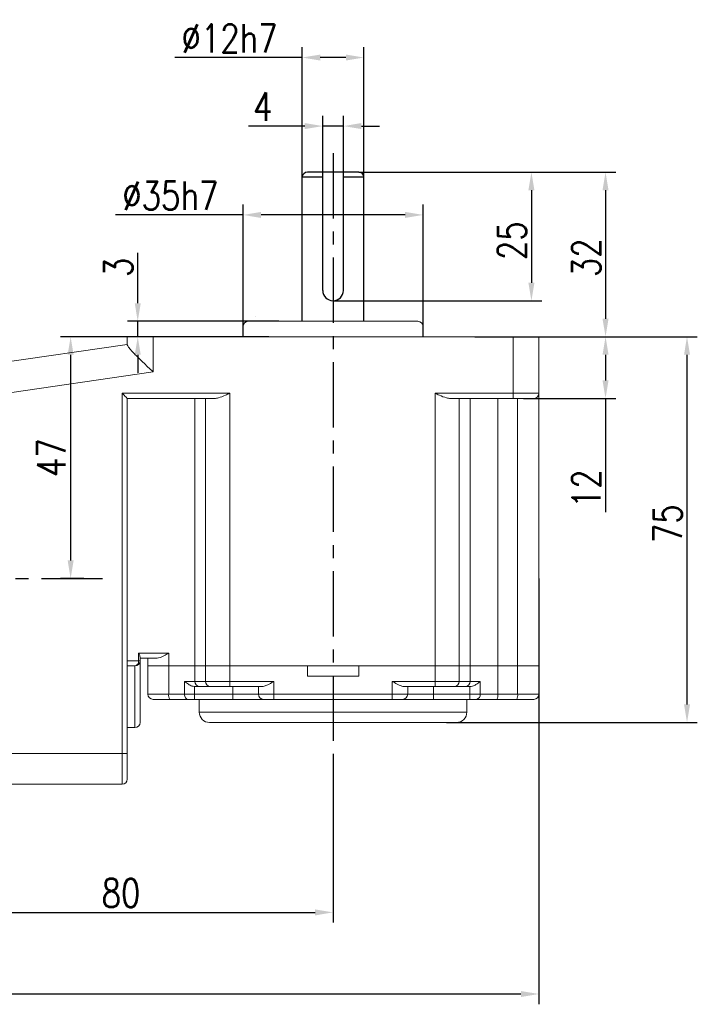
# Model space of a CAD drawing. Header units: inches. Extents: x -739 to 4096, y 9 to 1581.
# Tile 18 of 36: x 1990 to 2122, y 1046 to 1237. Entities that reach past the tile are written whole.
import ezdxf

# ---------------------------------------------------------------- set-up
doc = ezdxf.new("R2010")
doc.units = ezdxf.units.IN
doc.header["$LTSCALE"] = 10
doc.header["$MEASUREMENT"] = 0
doc.linetypes.add('CENTER', pattern=[10.16, 6.35, -1.27, 1.27, -1.27])
for name, color, linetype in [('1轮廓实线层', 7, 'Continuous'), ('3中心线层', 1, 'CENTER'), ('7标注层', 4, 'Continuous')]:
    doc.layers.add(name, color=color, linetype=linetype)
doc.styles.add('TH_GBDIM', font='romans.shx', dxfattribs={"width": 0.8, "bigfont": 'gbcbig.shx'})
doc.dimstyles.new('TH_GBDIM', dxfattribs={"dimtxt": 3.5, "dimasz": 2.5, "dimexe": 2, "dimexo": 0, "dimgap": 1, "dimtad": 1, "dimdec": 4, "dimdsep": 46, "dimtxsty": 'TH_GBDIM', "dimcen": 0.09, "dimclrd": 4, "dimclre": 4, "dimclrt": 3, "dimadec": 0, "dimazin": 0, "dimtfac": 1, "dimtdec": 4, "dimtmove": 0, "dimatfit": 3, "dimfxl": 1, "dimtzin": 0, "dimarcsym": 0})

# ---------------------------------------------------------------- blocks, each defined once
blk = doc.blocks.new('*D191')
at = {"layer": '7标注层', "color": 4, "lineweight": -2, "transparency": 16777216}
for p, q in [((1970.8, 1168.69), (1970.8, 1061.77)), ((2050.8, 1094.61), (2050.8, 1061.77)), ((1974.3, 1063.77), (2047.3, 1063.77))]:
    blk.add_line(p, q, dxfattribs=at)
at = {"layer": '7标注层', "color": 4, "transparency": 16777216}
for points in [[(1974.3, 1064.35), (1974.3, 1063.18), (1970.8, 1063.77)], [(2047.3, 1064.35), (2047.3, 1063.18), (2050.8, 1063.77)]]:
    blk.add_solid(points, dxfattribs=at)
at = {"layer": 'Defpoints', "color": 0, "transparency": 16777216}
for p in [(1970.8, 1168.69), (2050.8, 1094.61), (2050.8, 1063.77)]:
    blk.add_point(p, dxfattribs=at)
at = {"layer": '7标注层', "color": 3, "transparency": 16777216, "insert": (2009.59, 1067.52), "char_height": 5.5, "attachment_point": 5, "style": 'TH_GBDIM'}
blk.add_mtext('80', dxfattribs=at)
blk = doc.blocks.new('*D205')
at = {"layer": '7标注层', "color": 4, "lineweight": -2, "transparency": 16777216}
for p, q in [((2010.8, 1175.69), (1997.79, 1175.69)), ((1999.79, 1172.19), (1999.79, 1132.19)), ((2002.33, 1128.69), (1997.79, 1128.69))]:
    blk.add_line(p, q, dxfattribs=at)
at = {"layer": '7标注层', "color": 4, "transparency": 16777216}
for points in [[(1999.21, 1172.19), (2000.37, 1172.19), (1999.79, 1175.69)], [(1999.21, 1132.19), (2000.37, 1132.19), (1999.79, 1128.69)]]:
    blk.add_solid(points, dxfattribs=at)
at = {"layer": 'Defpoints', "color": 0, "transparency": 16777216}
for p in [(2010.8, 1175.69), (1999.79, 1128.69), (2002.33, 1128.69)]:
    blk.add_point(p, dxfattribs=at)
at = {"layer": '7标注层', "color": 3, "transparency": 16777216, "insert": (1996.04, 1152.19), "char_height": 5.5, "attachment_point": 5, "rotation": 90, "style": 'TH_GBDIM'}
blk.add_mtext('{47}{}{}', dxfattribs=at)
blk = doc.blocks.new('*D206')
at = {"layer": '7标注层', "color": 4, "lineweight": -2, "transparency": 16777216}
for p, q in [((2090.8, 1175.69), (2105.76, 1175.69)), ((2103.76, 1172.19), (2103.76, 1167.19)), ((2087.8, 1163.69), (2105.76, 1163.69)), ((2103.76, 1163.69), (2103.76, 1141.6))]:
    blk.add_line(p, q, dxfattribs=at)
at = {"layer": '7标注层', "color": 4, "transparency": 16777216}
for points in [[(2103.17, 1172.19), (2104.34, 1172.19), (2103.76, 1175.69)], [(2103.17, 1167.19), (2104.34, 1167.19), (2103.76, 1163.69)]]:
    blk.add_solid(points, dxfattribs=at)
at = {"layer": 'Defpoints', "color": 0, "transparency": 16777216}
for p in [(2090.8, 1175.69), (2087.8, 1163.69), (2103.76, 1163.69)]:
    blk.add_point(p, dxfattribs=at)
at = {"layer": '7标注层', "color": 3, "transparency": 16777216, "insert": (2100.01, 1146.16), "char_height": 5.5, "attachment_point": 5, "rotation": 90, "style": 'TH_GBDIM'}
blk.add_mtext('{12}{}{}', dxfattribs=at)
blk = doc.blocks.new('*D207')
at = {"layer": '7标注层', "color": 4, "lineweight": -2, "transparency": 16777216}
for p, q in [((2090.8, 1175.69), (2121.59, 1175.69)), ((2119.59, 1104.19), (2119.59, 1172.19)), ((2072.84, 1100.69), (2121.59, 1100.69))]:
    blk.add_line(p, q, dxfattribs=at)
at = {"layer": '7标注层', "color": 4, "transparency": 16777216}
for points in [[(2119.01, 1172.19), (2120.18, 1172.19), (2119.59, 1175.69)], [(2119.01, 1104.19), (2120.18, 1104.19), (2119.59, 1100.69)]]:
    blk.add_solid(points, dxfattribs=at)
at = {"layer": 'Defpoints', "color": 0, "transparency": 16777216}
for p in [(2090.8, 1175.69), (2119.59, 1175.69), (2072.84, 1100.69)]:
    blk.add_point(p, dxfattribs=at)
at = {"layer": '7标注层', "color": 3, "transparency": 16777216, "insert": (2115.84, 1139.35), "char_height": 5.5, "attachment_point": 5, "rotation": 90, "style": 'TH_GBDIM'}
blk.add_mtext('{75}{}{}', dxfattribs=at)
blk = doc.blocks.new('*D208')
at = {"layer": '7标注层', "color": 4, "lineweight": -2, "transparency": 16777216}
for p, q in [((2012.83, 1182.19), (2012.83, 1192)), ((2040.26, 1178.69), (2010.83, 1178.69)), ((2012.83, 1175.69), (2012.83, 1178.69)), ((2038.3, 1175.69), (2010.83, 1175.69)), ((2012.83, 1172.19), (2012.83, 1168.69))]:
    blk.add_line(p, q, dxfattribs=at)
at = {"layer": '7标注层', "color": 4, "transparency": 16777216}
for points in [[(2012.25, 1182.19), (2013.41, 1182.19), (2012.83, 1178.69)], [(2012.25, 1172.19), (2013.41, 1172.19), (2012.83, 1175.69)]]:
    blk.add_solid(points, dxfattribs=at)
at = {"layer": 'Defpoints', "color": 0, "transparency": 16777216}
for p in [(2012.83, 1178.69), (2040.26, 1178.69), (2038.3, 1175.69)]:
    blk.add_point(p, dxfattribs=at)
at = {"layer": '7标注层', "color": 3, "transparency": 16777216, "insert": (2009.08, 1189.21), "char_height": 5.5, "attachment_point": 5, "rotation": 90, "style": 'TH_GBDIM'}
blk.add_mtext('{3}{}{}', dxfattribs=at)
blk = doc.blocks.new('*D209')
at = {"layer": '7标注层', "color": 4, "lineweight": -2, "transparency": 16777216}
for p, q in [((2055.8, 1207.69), (2091.35, 1207.69)), ((2089.35, 1204.19), (2089.35, 1186.19)), ((2050.8, 1182.69), (2091.35, 1182.69))]:
    blk.add_line(p, q, dxfattribs=at)
at = {"layer": '7标注层', "color": 4, "transparency": 16777216}
for points in [[(2088.76, 1204.19), (2089.93, 1204.19), (2089.35, 1207.69)], [(2088.76, 1186.19), (2089.93, 1186.19), (2089.35, 1182.69)]]:
    blk.add_solid(points, dxfattribs=at)
at = {"layer": 'Defpoints', "color": 0, "transparency": 16777216}
for p in [(2055.8, 1207.69), (2050.8, 1182.69), (2089.35, 1182.69)]:
    blk.add_point(p, dxfattribs=at)
at = {"layer": '7标注层', "color": 3, "transparency": 16777216, "insert": (2085.6, 1194.36), "char_height": 5.5, "attachment_point": 5, "rotation": 90, "style": 'TH_GBDIM'}
blk.add_mtext('{25}{}{}', dxfattribs=at)
blk = doc.blocks.new('*D210')
at = {"layer": '7标注层', "color": 4, "lineweight": -2, "transparency": 16777216}
for p, q in [((2060.48, 1207.69), (2105.76, 1207.69)), ((2103.76, 1204.19), (2103.76, 1179.19)), ((2078.34, 1175.69), (2105.76, 1175.69))]:
    blk.add_line(p, q, dxfattribs=at)
at = {"layer": '7标注层', "color": 4, "transparency": 16777216}
for points in [[(2103.17, 1204.19), (2104.34, 1204.19), (2103.76, 1207.69)], [(2103.17, 1179.19), (2104.34, 1179.19), (2103.76, 1175.69)]]:
    blk.add_solid(points, dxfattribs=at)
at = {"layer": 'Defpoints', "color": 0, "transparency": 16777216}
for p in [(2060.48, 1207.69), (2078.34, 1175.69), (2103.76, 1175.69)]:
    blk.add_point(p, dxfattribs=at)
at = {"layer": '7标注层', "color": 3, "transparency": 16777216, "insert": (2100.01, 1191.05), "char_height": 5.5, "attachment_point": 5, "rotation": 90, "style": 'TH_GBDIM'}
blk.add_mtext('{32}{}{}', dxfattribs=at)
blk = doc.blocks.new('*D211')
at = {"layer": '7标注层', "color": 4, "lineweight": -2, "transparency": 16777216}
for p, q in [((2048.8, 1204.69), (2048.8, 1218.65)), ((2052.8, 1204.69), (2052.8, 1218.65)), ((2045.3, 1216.65), (2034.35, 1216.65)), ((2052.8, 1216.65), (2048.8, 1216.65)), ((2056.3, 1216.65), (2059.8, 1216.65))]:
    blk.add_line(p, q, dxfattribs=at)
at = {"layer": '7标注层', "color": 4, "transparency": 16777216}
for points in [[(2045.3, 1217.24), (2045.3, 1216.07), (2048.8, 1216.65)], [(2056.3, 1217.24), (2056.3, 1216.07), (2052.8, 1216.65)]]:
    blk.add_solid(points, dxfattribs=at)
at = {"layer": 'Defpoints', "color": 0, "transparency": 16777216}
for p in [(2052.8, 1216.65), (2048.8, 1204.69), (2052.8, 1204.69)]:
    blk.add_point(p, dxfattribs=at)
at = {"layer": '7标注层', "color": 3, "transparency": 16777216, "insert": (2037.13, 1220.4), "char_height": 5.5, "attachment_point": 5, "style": 'TH_GBDIM'}
blk.add_mtext('{4}{}{}', dxfattribs=at)
blk = doc.blocks.new('*D213')
at = {"layer": '7标注层', "color": 4, "lineweight": -2, "transparency": 16777216}
for p, q in [((1873.8, 1128.69), (1873.8, 1045.9)), ((2090.8, 1128.69), (2090.8, 1045.9)), ((1877.3, 1047.9), (2087.3, 1047.9))]:
    blk.add_line(p, q, dxfattribs=at)
at = {"layer": '7标注层', "color": 4, "transparency": 16777216}
for points in [[(1877.3, 1048.48), (1877.3, 1047.31), (1873.8, 1047.9)], [(2087.3, 1048.48), (2087.3, 1047.31), (2090.8, 1047.9)]]:
    blk.add_solid(points, dxfattribs=at)
at = {"layer": 'Defpoints', "color": 0, "transparency": 16777216}
for p in [(1873.8, 1128.69), (2090.8, 1128.69), (2090.8, 1047.9)]:
    blk.add_point(p, dxfattribs=at)
at = {"layer": '7标注层', "color": 3, "transparency": 16777216, "insert": (1981.06, 1051.65), "char_height": 5.5, "attachment_point": 5, "style": 'TH_GBDIM'}
blk.add_mtext('217', dxfattribs=at)
blk = doc.blocks.new('*D233')
at = {"layer": '7标注层', "color": 4, "lineweight": -2, "transparency": 16777216}
for p, q in [((2033.3, 1175.69), (2033.3, 1201.38)), ((2068.3, 1175.69), (2068.3, 1201.38)), ((2033.3, 1199.38), (2008.52, 1199.38)), ((2064.8, 1199.38), (2036.8, 1199.38))]:
    blk.add_line(p, q, dxfattribs=at)
at = {"layer": '7标注层', "color": 4, "transparency": 16777216}
for points in [[(2036.8, 1199.96), (2036.8, 1198.79), (2033.3, 1199.38)], [(2064.8, 1199.96), (2064.8, 1198.79), (2068.3, 1199.38)]]:
    blk.add_solid(points, dxfattribs=at)
at = {"layer": 'Defpoints', "color": 0, "transparency": 16777216}
for p in [(2068.3, 1199.38), (2033.3, 1175.69), (2068.3, 1175.69)]:
    blk.add_point(p, dxfattribs=at)
at = {"layer": '7标注层', "color": 3, "transparency": 16777216, "insert": (2019.16, 1203.13), "char_height": 5.5, "attachment_point": 5, "style": 'TH_GBDIM'}
blk.add_mtext('\\A1;%%c35h7', dxfattribs=at)
blk = doc.blocks.new('*D234')
at = {"layer": '7标注层', "color": 4, "lineweight": -2, "transparency": 16777216}
for p, q in [((2044.8, 1205.53), (2044.8, 1231.98)), ((2056.8, 1204.95), (2056.8, 1231.98)), ((2044.8, 1229.98), (2020.02, 1229.98)), ((2053.3, 1229.98), (2048.3, 1229.98))]:
    blk.add_line(p, q, dxfattribs=at)
at = {"layer": '7标注层', "color": 4, "transparency": 16777216}
for points in [[(2048.3, 1230.56), (2048.3, 1229.4), (2044.8, 1229.98)], [(2053.3, 1230.56), (2053.3, 1229.4), (2056.8, 1229.98)]]:
    blk.add_solid(points, dxfattribs=at)
at = {"layer": 'Defpoints', "color": 0, "transparency": 16777216}
for p in [(2056.8, 1229.98), (2044.8, 1205.53), (2056.8, 1204.95)]:
    blk.add_point(p, dxfattribs=at)
at = {"layer": '7标注层', "color": 3, "transparency": 16777216, "insert": (2030.66, 1233.73), "char_height": 5.5, "attachment_point": 5, "style": 'TH_GBDIM'}
blk.add_mtext('\\A1;%%c12h7', dxfattribs=at)

msp = doc.modelspace()

# ---------------------------------------------------------------- linework, layer by layer
at = {"layer": '1轮廓实线层'}
for p, q in [((2044.797, 1178.691), (2044.797, 1206.691)), ((2048.797, 1206.691), (2044.797, 1206.691)), ((2055.797, 1207.691), (2045.797, 1207.691)), ((2048.797, 1184.691), (2048.797, 1207.691)), ((2052.797, 1184.691), (2052.797, 1207.691)), ((2056.797, 1206.691), (2052.797, 1206.691)), ((2056.797, 1178.691), (2056.797, 1206.691))]:
    msp.add_line(p, q, dxfattribs=at)
at = {"layer": '1轮廓实线层', "color": 115, "linetype": 'Continuous', "lineweight": 15}
for p, q in [((2035.801, 1179.691), (2035.797, 1179.691)), ((2024.797, 1102.691), (2076.797, 1102.691))]:
    msp.add_line(p, q, dxfattribs=at)
at = {"layer": '1轮廓实线层', "color": 7, "linetype": 'Continuous', "lineweight": 15}
for p, q in [((2033.297, 1177.691), (2033.297, 1175.691)), ((2034.297, 1178.691), (2067.297, 1178.691)), ((2068.297, 1175.691), (2068.297, 1177.691)), ((2010.797, 1174.106), (2010.797, 1175.691)), ((2010.797, 1175.691), (2015.797, 1175.691)), ((2015.797, 1175.691), (2015.797, 1168.852)), ((2015.797, 1175.691), (2085.797, 1175.691)), ((2085.797, 1164.691), (2085.797, 1175.691)), ((2085.797, 1175.691), (2090.797, 1175.691)), ((2090.797, 1175.691), (2090.797, 1164.691)), ((1972.797, 1168.691), (2010.797, 1174.191)), ((2015.797, 1168.852), (1973.229, 1162.691)), ((2009.797, 1164.691), (2030.727, 1164.691)), ((2009.797, 1094.691), (2009.797, 1164.691)), ((2030.727, 1164.691), (2030.727, 1111.691)), ((2070.618, 1164.691), (2085.797, 1164.691)), ((2070.618, 1111.691), (2070.618, 1164.691)), ((2085.797, 1164.691), (2090.797, 1164.691)), ((2085.797, 1164.691), (2085.797, 1163.691)), ((2090.797, 1164.691), (2090.797, 1111.691)), ((2027.727, 1163.691), (2010.797, 1163.691)), ((2010.797, 1163.691), (2010.797, 1094.691)), ((2023.921, 1163.691), (2023.921, 1111.691)), ((2026.028, 1111.691), (2026.028, 1163.691)), ((2085.797, 1163.691), (2073.618, 1163.691)), ((2075.316, 1163.691), (2075.316, 1111.691)), ((2077.453, 1163.691), (2077.453, 1111.691)), ((2082.815, 1163.691), (2082.815, 1111.691)), ((2089.797, 1163.691), (2085.797, 1163.691)), ((2086.665, 1111.691), (2086.665, 1163.691)), ((2010.797, 1112.691), (2012.975, 1112.691)), ((2012.975, 1112.691), (2012.975, 1114.191)), ((2012.975, 1114.191), (2018.848, 1114.191)), ((2013.297, 1112.691), (2012.975, 1112.691)), ((2013.297, 1113.422), (2013.297, 1112.691)), ((2016.601, 1113.191), (2013.297, 1113.191)), ((2013.297, 1112.691), (2013.297, 1100.691)), ((2014.797, 1111.691), (2014.797, 1113.191)), ((2018.848, 1114.191), (2018.848, 1111.691)), ((2012.297, 1111.691), (2010.797, 1111.691)), ((2012.297, 1099.691), (2012.297, 1111.691)), ((2014.797, 1106.191), (2014.797, 1111.691)), ((2014.797, 1111.691), (2018.848, 1111.691)), ((2018.848, 1111.691), (2018.848, 1106.191)), ((2018.848, 1111.691), (2023.921, 1111.691)), ((2023.921, 1111.691), (2023.921, 1108.691)), ((2023.921, 1111.691), (2026.028, 1111.691)), ((2026.028, 1108.691), (2026.028, 1111.691)), ((2026.028, 1111.691), (2030.727, 1111.691)), ((2030.727, 1111.691), (2030.727, 1108.691)), ((2030.727, 1111.691), (2045.797, 1111.691)), ((2030.727, 1111.691), (2070.618, 1111.691)), ((2045.797, 1109.691), (2045.797, 1111.691)), ((2055.797, 1111.691), (2055.797, 1109.691)), ((2055.797, 1111.691), (2070.618, 1111.691)), ((2070.618, 1108.691), (2070.618, 1111.691)), ((2070.618, 1111.691), (2075.316, 1111.691)), ((2075.316, 1111.691), (2075.316, 1108.691)), ((2075.316, 1111.691), (2077.453, 1111.691)), ((2077.453, 1111.691), (2077.453, 1108.691)), ((2077.453, 1111.691), (2082.815, 1111.691)), ((2082.815, 1111.691), (2082.815, 1106.191)), ((2082.815, 1111.691), (2086.665, 1111.691)), ((2086.665, 1106.191), (2086.665, 1111.691)), ((2086.665, 1111.691), (2090.797, 1111.691)), ((2090.797, 1111.691), (2090.797, 1106.191)), ((2021.93, 1108.691), (2023.921, 1108.691)), ((2021.93, 1106.191), (2021.93, 1108.691)), ((2023.921, 1108.691), (2026.028, 1108.691)), ((2026.028, 1108.691), (2030.727, 1108.691)), ((2030.727, 1108.691), (2039.297, 1108.691)), ((2030.727, 1107.691), (2030.727, 1108.691)), ((2039.297, 1108.691), (2039.297, 1106.191)), ((2045.797, 1109.691), (2055.797, 1109.691)), ((2062.297, 1108.691), (2070.618, 1108.691)), ((2062.297, 1106.191), (2062.297, 1108.691)), ((2070.618, 1108.691), (2075.316, 1108.691)), ((2070.618, 1108.691), (2070.618, 1107.691)), ((2075.316, 1108.691), (2077.453, 1108.691)), ((2077.453, 1108.691), (2079.368, 1108.691)), ((2079.368, 1108.691), (2079.368, 1106.191)), ((2023.921, 1107.691), (2023.867, 1107.692)), ((2023.867, 1107.692), (2023.867, 1106.191)), ((2024.86, 1107.691), (2023.921, 1107.691)), ((2026.968, 1107.691), (2024.86, 1107.691)), ((2030.727, 1107.691), (2026.968, 1107.691)), ((2037.061, 1107.691), (2030.727, 1107.691)), ((2031.297, 1107.691), (2031.297, 1106.191)), ((2036.297, 1106.191), (2036.297, 1107.691)), ((2070.618, 1107.691), (2064.533, 1107.691)), ((2065.297, 1107.691), (2065.297, 1106.191)), ((2070.297, 1107.691), (2070.297, 1106.191)), ((2074.377, 1107.691), (2070.618, 1107.691)), ((2076.513, 1107.691), (2074.377, 1107.691)), ((2077.389, 1107.691), (2076.513, 1107.691)), ((2077.37, 1106.191), (2077.37, 1107.691)), ((2014.797, 1106.191), (2018.848, 1106.191)), ((2019.037, 1105.191), (2015.797, 1105.191)), ((2018.848, 1106.191), (2021.93, 1106.191)), ((2022.576, 1105.191), (2019.037, 1105.191)), ((2021.93, 1106.191), (2023.867, 1106.191)), ((2023.867, 1105.191), (2022.576, 1105.191)), ((2023.867, 1106.191), (2031.297, 1106.191)), ((2023.867, 1106.191), (2023.867, 1105.191)), ((2031.297, 1105.191), (2023.867, 1105.191)), ((2024.797, 1105.191), (2024.797, 1102.691)), ((2031.297, 1106.191), (2036.297, 1106.191)), ((2031.297, 1106.191), (2031.297, 1105.191)), ((2037.297, 1105.191), (2031.297, 1105.191)), ((2036.297, 1106.191), (2039.297, 1106.191)), ((2039.297, 1105.191), (2037.297, 1105.191)), ((2039.297, 1106.191), (2062.297, 1106.191)), ((2039.297, 1106.191), (2039.297, 1105.191)), ((2062.297, 1105.191), (2039.297, 1105.191)), ((2062.297, 1105.191), (2062.297, 1106.191)), ((2062.297, 1106.191), (2065.297, 1106.191)), ((2064.297, 1105.191), (2062.297, 1105.191)), ((2070.297, 1105.191), (2064.297, 1105.191)), ((2065.297, 1106.191), (2070.297, 1106.191)), ((2070.297, 1105.191), (2070.297, 1106.191)), ((2070.297, 1106.191), (2077.37, 1106.191)), ((2077.37, 1105.191), (2070.297, 1105.191)), ((2076.797, 1102.691), (2076.797, 1105.191)), ((2077.37, 1106.191), (2079.368, 1106.191)), ((2077.37, 1105.191), (2077.37, 1106.191)), ((2078.702, 1105.191), (2077.37, 1105.191)), ((2082.642, 1105.191), (2078.702, 1105.191)), ((2079.368, 1106.191), (2082.815, 1106.191)), ((2086.491, 1105.191), (2082.642, 1105.191)), ((2082.815, 1106.191), (2086.665, 1106.191)), ((2089.797, 1105.191), (2086.491, 1105.191)), ((2086.665, 1106.191), (2090.797, 1106.191)), ((2012.297, 1099.691), (2010.797, 1099.691)), ((2074.797, 1100.691), (2026.797, 1100.691)), ((1970.797, 1094.691), (2009.797, 1094.691)), ((2009.797, 1088.691), (2009.797, 1094.691)), ((2009.797, 1094.691), (2010.797, 1094.691)), ((2010.797, 1094.691), (2010.797, 1089.691)), ((2009.797, 1088.691), (1970.797, 1088.691))]:
    msp.add_line(p, q, dxfattribs=at)
at = {"layer": '1轮廓实线层', "color": 7, "linetype": 'Continuous', "lineweight": 15, "flags": 128}
for points in [[(2010.797, 1163.691), (2010.778, 1163.71), (2010.721, 1163.767), (2010.628, 1163.859), (2010.504, 1163.984), (2010.352, 1164.135), (2010.18, 1164.308), (2009.992, 1164.496), (2009.797, 1164.691)], [(2021.93, 1106.191), (2021.943, 1105.996), (2021.979, 1105.808), (2022.039, 1105.635), (2022.119, 1105.484), (2022.217, 1105.359), (2022.329, 1105.267), (2022.45, 1105.21), (2022.576, 1105.191)]]:
    msp.add_lwpolyline(points, dxfattribs=at)
at = {"layer": '1轮廓实线层'}
for centre, radius, start, end in [((2045.797, 1206.691), 1, 90, 180), ((2055.797, 1206.691), 1, 0, 90), ((2050.797, 1184.691), 2, 180, 0)]:
    msp.add_arc(centre, radius, start, end, dxfattribs=at)
at = {"layer": '1轮廓实线层', "color": 7, "linetype": 'Continuous', "lineweight": 15}
for centre, radius, start, end in [((2034.297, 1177.691), 1, 90, 180), ((2067.297, 1177.691), 1, 0, 90), ((2089.797, 1164.691), 1, 270, 0), ((2012.098, 1112.556), 0.888, 282.96715, 8.75181), ((2012.297, 1112.691), 1, 270, 0), ((2024.892, 1108.661), 0.971, 178.27456, 268.1638), ((2026.999, 1108.661), 0.971, 178.2746, 268.16376), ((2074.346, 1108.661), 0.971, 271.83621, 1.7254), ((2076.482, 1108.661), 0.971, 271.83631, 1.72552), ((2015.797, 1106.191), 1, 180, 270), ((2020.307, 1105.95), 1.479, 170.62172, 210.8799), ((2037.297, 1106.191), 1, 180, 270), ((2064.297, 1106.191), 1, 270, 0), ((2078.494, 1106.052), 0.886, 283.63506, 9.03328), ((2081.245, 1105.948), 1.589, 331.51786, 8.77971), ((2085.095, 1105.948), 1.589, 331.51849, 8.77908), ((2089.797, 1106.191), 1, 270, 0), ((2026.797, 1102.691), 2, 180, 270), ((2074.797, 1102.691), 2, 270, 0), ((2012.297, 1100.691), 1, 270, 0), ((2009.797, 1089.691), 1, 270, 0)]:
    msp.add_arc(centre, radius, start, end, dxfattribs=at)
for points, knots in [([(2015.797, 1168.852), (2015.793, 1168.855), (2015.463, 1169.173), (2014.793, 1169.818), (2013.802, 1170.777), (2012.924, 1171.639), (2012.184, 1172.384), (2011.525, 1173.076), (2010.938, 1173.741), (2010.844, 1173.984), (2010.797, 1174.106)], [0, 0, 0, 0, 0.0016274, 0.1435129, 0.2910808, 0.4426062, 0.5569336, 0.6742378, 0.8367196, 1, 1, 1, 1]), ([(2030.727, 1164.691), (2030.722, 1164.689), (2030.445, 1164.564), (2029.702, 1164.237), (2028.674, 1163.802), (2027.987, 1163.721), (2027.727, 1163.691)], [0, 0, 0, 0, 0.0041816, 0.2699415, 0.7228421, 1, 1, 1, 1]), ([(2073.618, 1163.691), (2073.357, 1163.721), (2072.671, 1163.802), (2071.643, 1164.237), (2070.9, 1164.564), (2070.622, 1164.689), (2070.618, 1164.691)], [0, 0, 0, 0, 0.2771575, 0.7300585, 0.9958189, 1, 1, 1, 1]), ([(2013.297, 1113.422), (2013.28, 1113.527), (2013.242, 1113.757), (2013.079, 1114.039), (2012.976, 1114.189), (2012.975, 1114.191)], [0, 0, 0, 0, 0.4522733, 0.9943778, 1, 1, 1, 1]), ([(2018.848, 1114.191), (2018.844, 1114.189), (2018.616, 1114.052), (2018.055, 1113.715), (2017.297, 1113.288), (2016.788, 1113.217), (2016.601, 1113.191)], [0, 0, 0, 0, 0.0039338, 0.2968827, 0.7420332, 1, 1, 1, 1]), ([(2023.867, 1107.692), (2023.698, 1107.715), (2023.265, 1107.774), (2022.586, 1108.142), (2022.152, 1108.49), (2021.932, 1108.689), (2021.93, 1108.691)], [0, 0, 0, 0, 0.2155191, 0.5542573, 0.9961242, 1, 1, 1, 1]), ([(2039.297, 1108.691), (2039.294, 1108.689), (2039.237, 1108.656), (2038.835, 1108.424), (2038.195, 1108.064), (2037.496, 1107.742), (2037.18, 1107.705), (2037.061, 1107.691)], [0, 0, 0, 0, 0.00400856, 0.07249537, 0.50897763, 0.81504259, 1, 1, 1, 1]), ([(2064.533, 1107.691), (2064.414, 1107.705), (2064.098, 1107.742), (2063.399, 1108.064), (2062.759, 1108.424), (2062.357, 1108.656), (2062.3, 1108.689), (2062.297, 1108.691)], [0, 0, 0, 0, 0.1849577, 0.4910232, 0.9275046, 0.9959923, 1, 1, 1, 1]), ([(2079.368, 1108.691), (2079.367, 1108.689), (2079.133, 1108.473), (2078.687, 1108.115), (2077.983, 1107.752), (2077.558, 1107.708), (2077.389, 1107.691)], [0, 0, 0, 0, 0.0037974, 0.4727625, 0.7897273, 1, 1, 1, 1])]:
    msp.add_open_spline(points, degree=3, knots=knots, dxfattribs=at)
at = {"layer": '3中心线层', "ltscale": 0.2}
for p, q in [((2050.797, 1211.394), (2050.797, 1094.608)), ((1933.172, 1128.691), (2005.989, 1128.691))]:
    msp.add_line(p, q, dxfattribs=at)

# ---------------------------------------------------------------- dimensions: what is measured, and where the dimension line sits
at = {"layer": '7标注层'}
for base, p1, p2, text, override, picture, middle in [((2056.797, 1229.979), (2044.797, 1205.529), (2056.797, 1204.949), '\\A1;%%c<>h7', {"dimtxt": 5.5, "dimasz": 3.5, "dimdec": 1, "dimadec": 1}, '*D234', (2030.659, 1229.979)), ((2052.797, 1216.654), (2048.797, 1204.689), (2052.797, 1204.689), '{<>}{}{}', {"dimtxt": 5.5, "dimasz": 3.5, "dimdec": 1, "dimadec": 1}, '*D211', (2037.133, 1216.654)), ((2068.297, 1199.377), (2033.297, 1175.691), (2068.297, 1175.691), '\\A1;%%c<>h7', {"dimtxt": 5.5, "dimasz": 3.5, "dimdec": 0}, '*D233', (2019.159, 1199.377))]:
    dim = msp.add_linear_dim(base=base, p1=p1, p2=p2, text=text, dimstyle='TH_GBDIM', override=override, dxfattribs=at)
    dim.commit()
    dim.dimension.update_dxf_attribs({"geometry": picture, "text_midpoint": middle, "dimtype": 160})
for base, p1, p2, picture, middle in [((2089.347, 1182.691), (2055.797, 1207.691), (2050.797, 1182.691), '*D209', (2089.347, 1194.355)), ((2103.755, 1175.691), (2060.485, 1207.691), (2078.34, 1175.691), '*D210', (2103.755, 1191.049)), ((2012.831, 1178.691), (2038.297, 1175.691), (2040.261, 1178.691), '*D208', (2012.831, 1189.214)), ((2119.592, 1175.691), (2072.842, 1100.691), (2090.797, 1175.691), '*D207', (2119.592, 1139.345)), ((2103.755, 1163.691), (2090.797, 1175.691), (2087.797, 1163.691), '*D206', (2103.755, 1146.157))]:
    dim = msp.add_linear_dim(base=base, p1=p1, p2=p2, angle=90, text='{<>}{}{}', dimstyle='TH_GBDIM', override={"dimtxt": 5.5, "dimasz": 3.5, "dimdec": 1, "dimadec": 1}, dxfattribs=at)
    dim.commit()
    dim.dimension.update_dxf_attribs({"geometry": picture, "text_midpoint": middle, "dimtype": 160})
dim = msp.add_linear_dim(base=(1999.79, 1128.691), p1=(2010.797, 1175.691), p2=(2002.325, 1128.691), angle=90, text='{<>}{}{}', dimstyle='TH_GBDIM', override={"dimtxt": 5.5, "dimasz": 3.5, "dimdec": 1, "dimadec": 1}, dxfattribs=at)
dim.commit()
dim.dimension.update_dxf_attribs({"geometry": '*D205', "text_midpoint": (1996.04, 1152.191)})
for base, p1, p2, picture, middle in [((2050.796, 1063.768), (1970.797, 1168.691), (2050.796, 1094.608), '*D191', (2009.595, 1063.768)), ((2090.797, 1047.896), (1873.797, 1128.691), (2090.797, 1128.691), '*D213', (1981.062, 1047.896))]:
    dim = msp.add_linear_dim(base=base, p1=p1, p2=p2, dimstyle='TH_GBDIM', override={"dimtxt": 5.5, "dimasz": 3.5, "dimgap": 1, "dimtad": 1, "dimjust": 0, "dimdec": 1, "dimlfac": 1, "dimse1": 0, "dimse2": 0, "dimsd1": 0, "dimsd2": 0, "dimadec": 1}, dxfattribs=at)
    dim.commit()
    dim.dimension.update_dxf_attribs({"geometry": picture, "text_midpoint": middle, "dimtype": 160})

doc.saveas('drawing.dxf')
